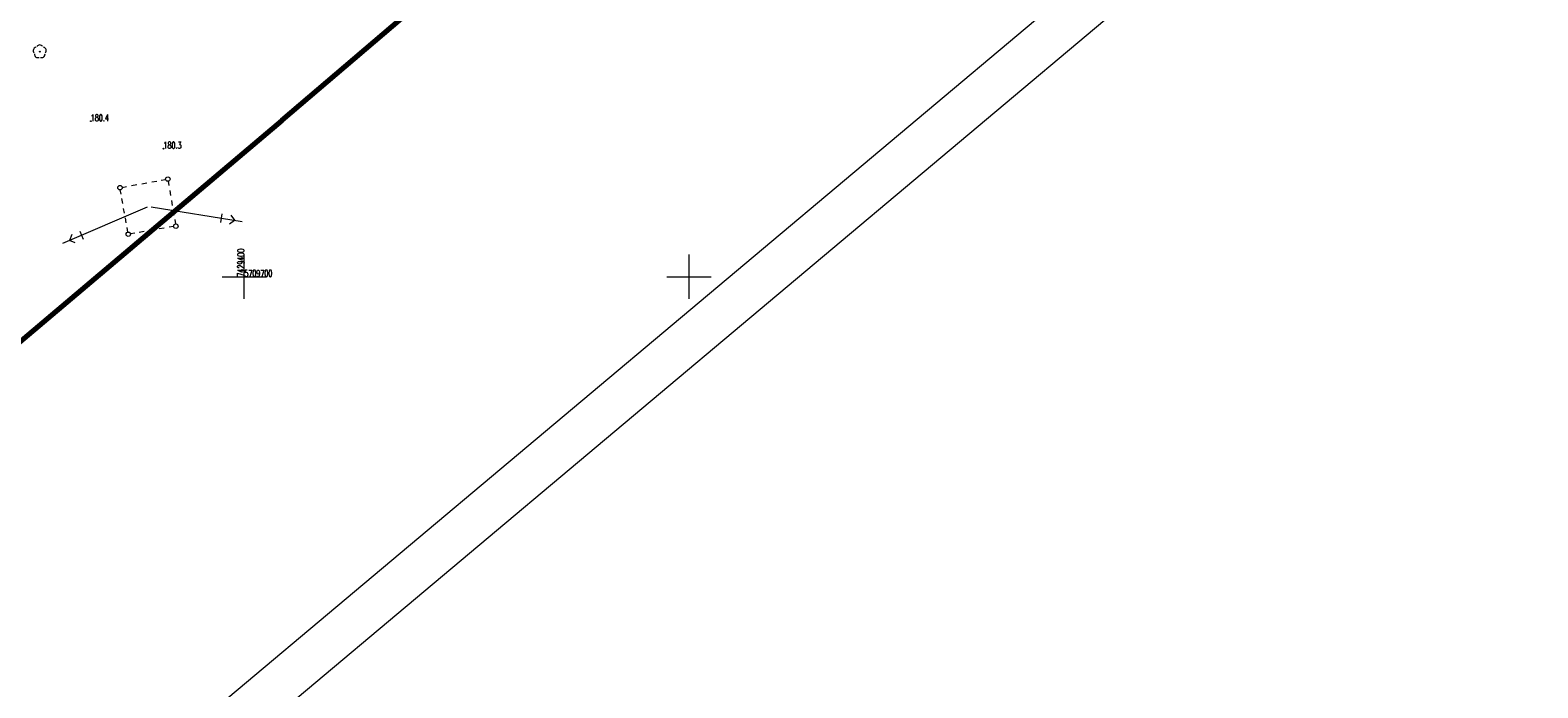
# Model space of a CAD drawing. Header units: metres. Extents: x 7429064 to 7429988, y 5709479 to 5710302.
# Tile 11 of 37: x 7429376 to 7429545, y 5709654 to 5709728. Entities that reach past the tile are written whole.
import ezdxf

# ---------------------------------------------------------------- set-up
doc = ezdxf.new("R2010")
doc.units = ezdxf.units.M
doc.header["$MEASUREMENT"] = 0
for name, pattern in [('1', [0]), ('7_SUPE_01', [0]), ('7_SUSM03_02', [0])]:
    doc.linetypes.add(name, pattern=pattern)
doc.layers.get('0').update_dxf_attribs({"color": 250, "linetype": 'CONTINUOUS', "lineweight": 100})
for name, color, linetype, lineweight in [('arkusz', 250, 'CONTINUOUS', 18), ('KRZYZE_L_0', 7, '1', 18), ('KRZYZE_T_0', 7, 'CONTINUOUS', 18), ('OBOP_T_1', 96, 'CONTINUOUS', 18), ('RTPW_T_0', 7, 'CONTINUOUS', 15), ('SUPE_L_1', 1, '7_SUPE_01', 18), ('SUSM_L_5', 7, 'CONTINUOUS', 18), ('zakres', 2, 'CONTINUOUS', 70)]:
    doc.layers.add(name, color=color, linetype=linetype, lineweight=lineweight)
doc.styles.get("Standard").update_dxf_attribs({"font": 'Simplex.SHX', "width": 0.75})

# ---------------------------------------------------------------- blocks, each defined once
blk = doc.blocks.new('3_OBOP02_01')
at = {"linetype": 'Continuous'}
blk.add_circle((0, 0), 0.045, dxfattribs=at)
for centre, start, end in [((-0.36, 0.12), 102.1445, 221.86), ((0, 0.38), 30.1401, 149.8599), ((0.36, 0.12), 318.14, 77.8555), ((-0.22, -0.3), 174.1482, 293.8542), ((0.22, -0.3), 246.1458, 5.8518)]:
    blk.add_arc(centre, 0.375, start, end, dxfattribs=at)
blk = doc.blocks.new('3_RTPW01')
at = {"linetype": 'Continuous'}
blk.add_circle((0, 0), 0.045, dxfattribs=at)

msp = doc.modelspace()

# ---------------------------------------------------------------- linework, layer by layer
at = {"layer": 'arkusz', "linetype": 'Continuous'}
for p, q in [((7429988.34, 5710141.34), (7429199.32, 5709479.27)), ((7429981.3, 5710141.96), (7429199.93, 5709486.32))]:
    msp.add_line(p, q, dxfattribs=at)
at = {"layer": 'KRZYZE_L_0', "linetype": '1'}
for p, q in [((7429400, 5709697.5), (7429400, 5709702.5)), ((7429450, 5709697.5), (7429450, 5709702.5)), ((7429397.5, 5709700), (7429402.5, 5709700)), ((7429447.5, 5709700), (7429452.5, 5709700))]:
    msp.add_line(p, q, dxfattribs=at)
at = {"layer": 'SUPE_L_1', "linetype": '7_SUPE_01'}
for p, q in [((7429389.06, 5709707.8), (7429379.55, 5709703.73)), ((7429389.54, 5709707.86), (7429399.75, 5709706.2)), ((7429397.35, 5709706.09), (7429397.52, 5709707.07)), ((7429398.5, 5709706.91), (7429398.91, 5709706.34)), ((7429381.51, 5709705.12), (7429381.9, 5709704.2)), ((7429398.34, 5709705.93), (7429398.91, 5709706.34)), ((7429380.59, 5709704.73), (7429380.34, 5709704.07)), ((7429380.98, 5709703.81), (7429380.34, 5709704.07))]:
    msp.add_line(p, q, dxfattribs=at)
at = {"layer": 'SUSM_L_5', "linetype": '7_SUSM03_02'}
for p, q in [((7429386.27, 5709710.04), (7429386.76, 5709710.13)), ((7429387.33, 5709710.24), (7429387.9, 5709710.34)), ((7429388.46, 5709710.44), (7429389.03, 5709710.54)), ((7429389.6, 5709710.65), (7429390.17, 5709710.75)), ((7429390.66, 5709710.84), (7429391.15, 5709710.93)), ((7429391.44, 5709710.72), (7429391.53, 5709710.23)), ((7429386.15, 5709709.26), (7429386.06, 5709709.75)), ((7429386.34, 5709708.23), (7429386.24, 5709708.77)), ((7429391.62, 5709709.68), (7429391.71, 5709709.12)), ((7429391.81, 5709708.57), (7429391.9, 5709708.01)), ((7429386.53, 5709707.14), (7429386.43, 5709707.68)), ((7429392, 5709707.46), (7429392.09, 5709706.9)), ((7429386.72, 5709706.05), (7429386.63, 5709706.6)), ((7429386.91, 5709705.02), (7429386.82, 5709705.51)), ((7429388.75, 5709705.07), (7429388.18, 5709704.98)), ((7429389.87, 5709705.26), (7429389.31, 5709705.17)), ((7429391, 5709705.45), (7429390.43, 5709705.36)), ((7429392.05, 5709705.63), (7429391.56, 5709705.55)), ((7429392.17, 5709706.41), (7429392.26, 5709705.92)), ((7429387.69, 5709704.89), (7429387.2, 5709704.81))]:
    msp.add_line(p, q, dxfattribs=at)
for centre in [(7429386.02, 5709710), (7429386.02, 5709710), (7429391.4, 5709710.97), (7429391.4, 5709710.97), (7429386.95, 5709704.77), (7429386.95, 5709704.77), (7429392.3, 5709705.67), (7429392.3, 5709705.67)]:
    msp.add_circle(centre, 0.25, dxfattribs=at)
at = {"layer": 'zakres', "linetype": 'Continuous', "lineweight": 70, "flags": 128}
for points in [[(7429664.15, 5709938.94), (7429404.23, 5709717.55)], [(7429333.85, 5709658.15), (7429404.23, 5709717.55)]]:
    msp.add_lwpolyline(points, dxfattribs=at)

# ---------------------------------------------------------------- block references
at = {"layer": 'OBOP_T_1'}
msp.add_blockref('3_OBOP02_01', (7429377, 5709725.29), dxfattribs=at)
at = {"layer": 'RTPW_T_0'}
for p in [(7429382.74, 5709717.48), (7429390.91, 5709714.39)]:
    msp.add_blockref('3_RTPW01', p, dxfattribs=at)

# ---------------------------------------------------------------- texts
at = {"layer": 'KRZYZE_T_0', "width": 0.7}
msp.add_text('7429400', height=0.75, rotation=90, dxfattribs=at).set_placement((7429400, 5709700))
msp.add_text('5709700', height=0.75, dxfattribs=at).set_placement((7429400, 5709700))
at = {"layer": 'RTPW_T_0', "width": 0.7}
for s, p in [('180.4', (7429382.74, 5709717.48)), ('180.3', (7429390.91, 5709714.39))]:
    msp.add_text(s, height=0.75, dxfattribs=at).set_placement(p)

doc.saveas('drawing.dxf')
